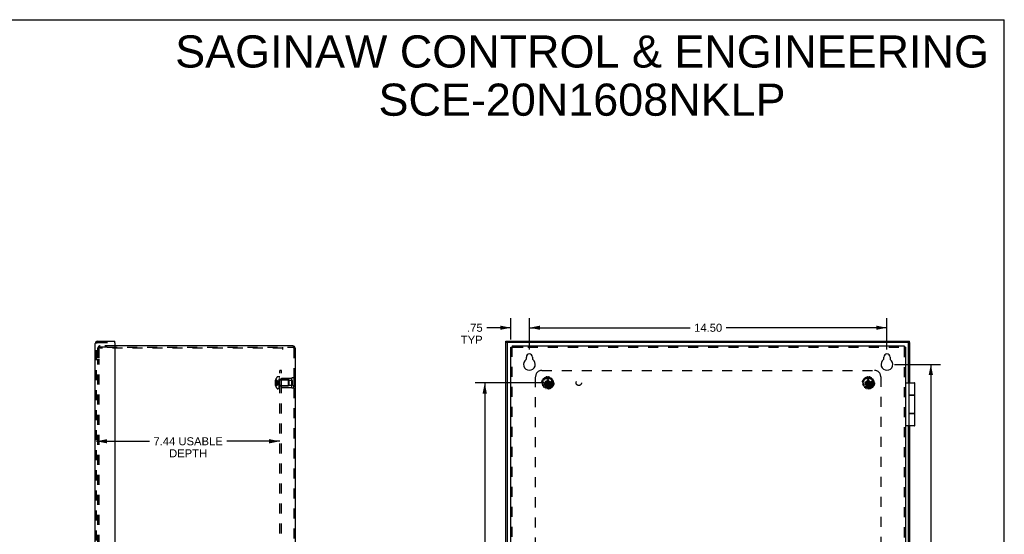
# Model space of a CAD drawing. Header units: inches. Extents: x 0 to 73.9, y 0 to 47.8.
# Tile 13 of 13: x 34 to 73.9, y 26.9 to 47.8. Entities that reach past the tile are written whole.
import ezdxf

# ---------------------------------------------------------------- set-up
doc = ezdxf.new("R2010")
doc.units = ezdxf.units.IN
doc.header["$LTSCALE"] = 4.065217
doc.header["$MEASUREMENT"] = 0
doc.linetypes.add('HIDDEN', pattern=[0.2, 0.1, -0.1])
doc.layers.get('0').update_dxf_attribs({"linetype": 'CONTINUOUS'})
for name, color, linetype in [('DEFAULT_2', 8, 'HIDDEN'), ('DIMENSIONS', 7, 'CONTINUOUS'), ('DOOR_ASSEMBLY', 7, 'CONTINUOUS'), ('SUBPANEL', 7, 'CONTINUOUS')]:
    doc.layers.add(name, color=color, linetype=linetype)
doc.styles.get("Standard").update_dxf_attribs({"font": 'arial.ttf'})
doc.dimstyles.new('DIMSTYLE_1', dxfattribs={"dimtxt": 0.326087, "dimasz": 0.434783, "dimexe": 0.09, "dimexo": 0.07, "dimgap": 0.0375, "dimtad": 0, "dimtih": 1, "dimtoh": 1, "dimzin": 4, "dimdsep": 46, "dimtxsty": 'Standard', "dimblk": '_FILLED', "dimblk1": '_FILLED', "dimblk2": '_FILLED', "dimcen": 0.09, "dimadec": 3, "dimazin": 1, "dimtfac": 1, "dimtdec": 3, "dimtofl": 0, "dimtmove": 0, "dimatfit": 3, "dimldrblk": '_FILLED', "dimfxl": 0, "dimtolj": 1, "dimtzin": 4, "dimarcsym": 0})

# ---------------------------------------------------------------- blocks, each defined once
blk = doc.blocks.new('_FILLED')
at = {"color": 0, "linetype": 'ByBlock'}
blk.add_solid([(0, 0), (-1, 0.2), (-1, -0.2)], dxfattribs=at)
blk = doc.blocks.new('*D3')
at = {"layer": 'DIMENSIONS', "color": 2, "linetype": 'Continuous'}
for p, q in [((55.238, 33.085), (52.448, 33.085)), ((52.839, 33.085), (52.839, 24.911)), ((52.839, 16.085), (52.839, 24.259)), ((55.238, 16.085), (52.448, 16.085))]:
    blk.add_line(p, q, dxfattribs=at)
at = {"layer": 'DIMENSIONS', "color": 2, "linetype": 'Continuous', "xscale": 0.4347826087, "yscale": 0.4347826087, "zscale": 0.4347826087}
for p, rotation in [((52.839, 33.085), 90), ((52.839, 16.085), 270)]:
    blk.add_blockref('_FILLED', p, dxfattribs=dict(at, rotation=rotation))
at = {"layer": 'DIMENSIONS', "color": 2, "linetype": 'Continuous', "insert": (52.839, 24.748), "char_height": 0.3261, "width": 1.13949, "attachment_point": 2, "line_spacing_factor": 0.9}
blk.add_mtext('17.00', dxfattribs=at)
blk = doc.blocks.new('*D8')
at = {"layer": 'DIMENSIONS', "color": 2, "linetype": 'Continuous'}
for p, q in [((54.652, 34.436), (54.652, 35.712)), ((69.152, 34.436), (69.152, 35.712)), ((54.652, 35.321), (61.169, 35.321)), ((69.152, 35.321), (62.635, 35.321))]:
    blk.add_line(p, q, dxfattribs=at)
at = {"layer": 'DIMENSIONS', "color": 2, "linetype": 'Continuous', "xscale": 0.4347826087, "yscale": 0.4347826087, "zscale": 0.4347826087, "rotation": 180}
blk.add_blockref('_FILLED', (54.652, 35.321), dxfattribs=at)
at = {"layer": 'DIMENSIONS', "color": 2, "linetype": 'Continuous', "xscale": 0.4347826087, "yscale": 0.4347826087, "zscale": 0.4347826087}
blk.add_blockref('_FILLED', (69.152, 35.321), dxfattribs=at)
at = {"layer": 'DIMENSIONS', "color": 2, "linetype": 'Continuous', "insert": (61.902, 35.484), "char_height": 0.3261, "width": 1.13949, "attachment_point": 2, "line_spacing_factor": 0.9}
blk.add_mtext('14.50', dxfattribs=at)
blk = doc.blocks.new('*D9')
at = {"layer": 'DIMENSIONS', "color": 2, "linetype": 'Continuous'}
for p, q in [((69.456, 33.835), (71.323, 33.835)), ((70.932, 33.835), (70.932, 24.911)), ((70.932, 15.335), (70.932, 24.259)), ((69.456, 15.335), (71.323, 15.335))]:
    blk.add_line(p, q, dxfattribs=at)
at = {"layer": 'DIMENSIONS', "color": 2, "linetype": 'Continuous', "xscale": 0.4347826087, "yscale": 0.4347826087, "zscale": 0.4347826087}
for p, rotation in [((70.932, 33.835), 90), ((70.932, 15.335), 270)]:
    blk.add_blockref('_FILLED', p, dxfattribs=dict(at, rotation=rotation))
at = {"layer": 'DIMENSIONS', "color": 2, "linetype": 'Continuous', "insert": (70.932, 24.748), "char_height": 0.3261, "width": 1.13949, "attachment_point": 2, "line_spacing_factor": 0.9}
blk.add_mtext('18.50', dxfattribs=at)
blk = doc.blocks.new('*D13')
at = {"layer": 'DIMENSIONS', "color": 2, "linetype": 'Continuous'}
for p, q in [((53.902, 34.841), (53.902, 35.712)), ((54.652, 34.436), (54.652, 35.712)), ((53.902, 35.321), (52.919, 35.321)), ((54.652, 35.321), (55.522, 35.321))]:
    blk.add_line(p, q, dxfattribs=at)
at = {"layer": 'DIMENSIONS', "color": 2, "linetype": 'Continuous', "xscale": 0.4347826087, "yscale": 0.4347826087, "zscale": 0.4347826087}
blk.add_blockref('_FILLED', (53.902, 35.321), dxfattribs=at)
at = {"layer": 'DIMENSIONS', "color": 2, "linetype": 'Continuous', "xscale": 0.4347826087, "yscale": 0.4347826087, "zscale": 0.4347826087, "rotation": 180}
blk.add_blockref('_FILLED', (54.652, 35.321), dxfattribs=at)
at = {"layer": 'DIMENSIONS', "color": 2, "linetype": 'Continuous', "insert": (52.756, 35.484), "char_height": 0.3261, "width": 0.88371, "attachment_point": 3, "line_spacing_factor": 0.9}
blk.add_mtext('.75\\PTYP', dxfattribs=at)
blk = doc.blocks.new('*D15')
at = {"layer": 'DIMENSIONS', "color": 2, "linetype": 'Continuous'}
for p, q in [((37.091, 30.713), (39.242, 30.713)), ((44.527, 30.713), (42.375, 30.713))]:
    blk.add_line(p, q, dxfattribs=at)
at = {"layer": 'DIMENSIONS', "color": 2, "linetype": 'Continuous', "xscale": 0.4347826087, "yscale": 0.4347826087, "zscale": 0.4347826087, "rotation": 180}
blk.add_blockref('_FILLED', (37.091, 30.713), dxfattribs=at)
at = {"layer": 'DIMENSIONS', "color": 2, "linetype": 'Continuous', "xscale": 0.4347826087, "yscale": 0.4347826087, "zscale": 0.4347826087}
blk.add_blockref('_FILLED', (44.527, 30.713), dxfattribs=at)
at = {"layer": 'DIMENSIONS', "color": 2, "linetype": 'Continuous', "insert": (40.809, 30.876), "char_height": 0.32609, "width": 2.80629, "attachment_point": 2, "line_spacing_factor": 0.9}
blk.add_mtext('7.44 USABLE\\PDEPTH', dxfattribs=at)

msp = doc.modelspace()

# ---------------------------------------------------------------- linework, layer by layer
at = {"color": 7, "linetype": 'Continuous'}
for p, q in [((0, 47.826), (73.913, 47.826)), ((73.913, 0), (73.913, 47.826)), ((53.902, 34.537), (53.95, 34.537)), ((53.95, 34.585), (53.95, 34.537)), ((69.854, 34.585), (69.854, 34.537)), ((69.902, 34.537), (69.854, 34.537))]:
    msp.add_line(p, q, dxfattribs=at)
at = {"color": 3, "linetype": 'Continuous'}
for p, q in [((45.055, 34.585), (37.841, 34.585)), ((45.15, 34.49), (45.15, 14.68)), ((53.902, 14.633), (53.902, 34.537)), ((53.95, 34.585), (69.854, 34.585)), ((69.902, 34.537), (69.902, 14.633)), ((54.527, 34.051), (54.527, 34.132)), ((54.777, 34.132), (54.777, 34.051)), ((69.027, 34.051), (69.027, 34.132)), ((69.277, 34.132), (69.277, 34.051))]:
    msp.add_line(p, q, dxfattribs=at)
for centre, radius, start, end in [((45.055, 34.49), 0.0948, 0, 90), ((54.652, 33.835), 0.24, 123.8964, 56.1036), ((54.507, 34.051), 0.02, 303.8964, 360), ((54.652, 34.132), 0.125, 0, 180), ((54.797, 34.051), 0.02, 180, 236.1036), ((69.152, 33.835), 0.24, 123.8964, 56.1036), ((69.007, 34.051), 0.02, 303.8964, 360), ((69.152, 34.132), 0.125, 0, 180), ((69.297, 34.051), 0.02, 180, 236.1036)]:
    msp.add_arc(centre, radius, start, end, dxfattribs=at)
at = {"layer": 'DEFAULT_2', "color": 8, "linetype": 'HIDDEN'}
for p, q in [((37.15, 34.085), (37.15, 34.49)), ((37.198, 34.085), (37.198, 34.49)), ((37.841, 34.585), (37.244, 34.585)), ((37.523, 34.537), (37.244, 34.537)), ((37.248, 34.537), (37.248, 34.489)), ((44.65, 34.489), (37.248, 34.489)), ((37.523, 34.537), (45.055, 34.537)), ((44.65, 34.442), (44.65, 34.537)), ((45.102, 34.49), (45.102, 14.68)), ((53.95, 14.633), (53.95, 34.537)), ((53.95, 34.537), (53.997, 34.537)), ((53.997, 34.537), (54.59, 34.537)), ((54.59, 34.537), (69.854, 34.537)), ((69.854, 34.537), (69.854, 14.633)), ((37.15, 15.125), (37.15, 34.045)), ((37.198, 15.125), (37.198, 34.045)), ((44.36, 33.189), (44.348, 33.189)), ((44.36, 33.224), (44.361, 33.225)), ((44.361, 33.225), (44.36, 33.225)), ((44.36, 33.224), (44.36, 33.103)), ((44.507, 33.331), (44.445, 33.331)), ((44.507, 32.839), (44.507, 33.331)), ((44.512, 32.839), (44.512, 33.328)), ((44.527, 33.328), (44.512, 33.328)), ((44.527, 33.293), (44.512, 33.293)), ((44.527, 33.286), (44.512, 33.286)), ((44.527, 33.263), (44.512, 33.263)), ((44.527, 33.223), (44.512, 33.223)), ((44.527, 33.209), (44.512, 33.209)), ((44.527, 32.839), (44.527, 33.328)), ((44.544, 33.209), (44.872, 33.209)), ((44.602, 32.897), (44.602, 33.273)), ((44.602, 33.273), (45.002, 33.273)), ((44.914, 33.21), (44.602, 33.21)), ((44.872, 33.209), (44.872, 32.961)), ((44.882, 33.199), (44.872, 33.209)), ((44.882, 32.971), (44.882, 33.199)), ((44.914, 32.96), (44.914, 33.21)), ((45.039, 33.186), (44.914, 33.186)), ((45.002, 33.273), (45.002, 32.897)), ((45.039, 32.983), (45.039, 33.186)), ((45.101, 33.273), (45.102, 33.185)), ((45.101, 33.273), (45.101, 32.897)), ((55.21, 33.168), (55.186, 33.184)), ((55.208, 33.222), (55.234, 33.21)), ((55.208, 33.137), (55.214, 33.156)), ((55.26, 33.239), (55.245, 33.263)), ((55.246, 33.212), (55.259, 33.227)), ((55.281, 33.289), (55.299, 33.267)), ((55.311, 33.264), (55.329, 33.272)), ((55.335, 33.283), (55.331, 33.311)), ((55.384, 33.189), (55.352, 33.134)), ((55.374, 33.321), (55.382, 33.293)), ((55.384, 33.225), (55.384, 33.224)), ((55.384, 32.945), (55.42, 33.225)), ((55.42, 32.945), (55.384, 33.225)), ((55.384, 33.224), (55.384, 33.189)), ((55.384, 32.98), (55.42, 33.189)), ((55.42, 32.98), (55.384, 33.189)), ((55.392, 33.286), (55.412, 33.286)), ((55.42, 33.224), (55.42, 33.225)), ((55.42, 33.189), (55.42, 33.224)), ((55.452, 33.134), (55.42, 33.189)), ((55.422, 33.293), (55.43, 33.321)), ((55.473, 33.311), (55.469, 33.283)), ((55.475, 33.272), (55.493, 33.264)), ((55.505, 33.267), (55.523, 33.289)), ((55.559, 33.263), (55.544, 33.239)), ((55.545, 33.227), (55.558, 33.212)), ((55.57, 33.21), (55.596, 33.222)), ((55.59, 33.156), (55.596, 33.137)), ((55.618, 33.184), (55.594, 33.168)), ((68.21, 33.168), (68.186, 33.184)), ((68.208, 33.222), (68.234, 33.21)), ((68.208, 33.137), (68.214, 33.156)), ((68.26, 33.239), (68.245, 33.263)), ((68.246, 33.212), (68.259, 33.227)), ((68.281, 33.289), (68.299, 33.267)), ((68.311, 33.264), (68.329, 33.272)), ((68.335, 33.283), (68.331, 33.311)), ((68.384, 33.189), (68.352, 33.134)), ((68.374, 33.321), (68.382, 33.293)), ((68.384, 32.945), (68.42, 33.225)), ((68.384, 33.225), (68.384, 33.224)), ((68.42, 32.945), (68.384, 33.225)), ((68.384, 33.224), (68.384, 33.189)), ((68.384, 32.98), (68.42, 33.189)), ((68.42, 32.98), (68.384, 33.189)), ((68.392, 33.286), (68.412, 33.286)), ((68.42, 33.224), (68.42, 33.225)), ((68.42, 33.189), (68.42, 33.224)), ((68.452, 33.134), (68.42, 33.189)), ((68.422, 33.293), (68.43, 33.321)), ((68.473, 33.311), (68.469, 33.283)), ((68.475, 33.272), (68.493, 33.264)), ((68.505, 33.267), (68.523, 33.289)), ((68.559, 33.263), (68.544, 33.239)), ((68.545, 33.227), (68.558, 33.212)), ((68.57, 33.21), (68.596, 33.222)), ((68.59, 33.156), (68.596, 33.137)), ((68.618, 33.184), (68.594, 33.168)), ((44.36, 33.134), (44.339, 33.134)), ((44.36, 33.035), (44.339, 33.035)), ((44.36, 33.103), (44.348, 33.103)), ((44.36, 33.067), (44.348, 33.067)), ((44.36, 32.98), (44.348, 32.98)), ((44.361, 33.103), (44.36, 33.103)), ((44.36, 33.103), (44.39, 33.1)), ((44.36, 33.067), (44.36, 32.945)), ((44.361, 33.067), (44.36, 33.067)), ((44.361, 32.945), (44.36, 32.944)), ((44.36, 32.945), (44.361, 32.945)), ((44.389, 33.1), (44.418, 33.098)), ((44.507, 32.839), (44.445, 32.839)), ((44.497, 33.081), (44.521, 33.085)), ((44.497, 33.081), (44.521, 33.085)), ((44.527, 33.131), (44.512, 33.131)), ((44.527, 33.13), (44.512, 33.13)), ((44.527, 32.998), (44.512, 32.998)), ((44.527, 32.99), (44.512, 32.99)), ((44.527, 32.93), (44.512, 32.93)), ((44.527, 32.908), (44.512, 32.908)), ((44.527, 32.89), (44.512, 32.89)), ((44.527, 32.855), (44.512, 32.855)), ((44.512, 32.839), (44.527, 32.839)), ((44.544, 32.961), (44.872, 32.961)), ((44.914, 32.96), (44.602, 32.96)), ((44.602, 32.897), (45.002, 32.897)), ((44.882, 32.971), (44.872, 32.961)), ((45.039, 32.983), (44.914, 32.983)), ((45.101, 32.897), (45.102, 32.985)), ((55.193, 33.083), (55.165, 33.088)), ((55.169, 33.131), (55.198, 33.13)), ((55.17, 33.033), (55.197, 33.044)), ((55.212, 32.998), (55.184, 32.991)), ((55.203, 33.054), (55.201, 33.074)), ((55.212, 32.943), (55.232, 32.964)), ((55.233, 32.976), (55.223, 32.993)), ((55.264, 32.928), (55.241, 32.91)), ((55.262, 33.103), (55.542, 33.067)), ((55.263, 33.103), (55.262, 33.103)), ((55.262, 33.067), (55.542, 33.103)), ((55.262, 33.067), (55.263, 33.067)), ((55.298, 33.103), (55.263, 33.103)), ((55.263, 33.067), (55.298, 33.067)), ((55.292, 32.916), (55.276, 32.928)), ((55.286, 32.878), (55.295, 32.905)), ((55.352, 33.134), (55.298, 33.103)), ((55.298, 33.103), (55.507, 33.067)), ((55.298, 33.067), (55.507, 33.103)), ((55.298, 33.067), (55.352, 33.035)), ((55.34, 32.885), (55.326, 32.86)), ((55.37, 32.886), (55.35, 32.89)), ((55.352, 33.035), (55.452, 33.134)), ((55.352, 33.134), (55.452, 33.035)), ((55.352, 33.035), (55.384, 32.98)), ((55.38, 32.848), (55.378, 32.877)), ((55.384, 32.98), (55.384, 32.945)), ((55.384, 32.945), (55.384, 32.945)), ((55.42, 32.98), (55.452, 33.035)), ((55.42, 32.945), (55.42, 32.98)), ((55.42, 32.945), (55.42, 32.945)), ((55.426, 32.877), (55.424, 32.848)), ((55.454, 32.89), (55.434, 32.886)), ((55.507, 33.103), (55.452, 33.134)), ((55.452, 33.035), (55.507, 33.067)), ((55.478, 32.86), (55.464, 32.885)), ((55.541, 33.103), (55.507, 33.103)), ((55.507, 33.067), (55.541, 33.067)), ((55.509, 32.905), (55.518, 32.878)), ((55.528, 32.928), (55.512, 32.916)), ((55.563, 32.91), (55.54, 32.928)), ((55.542, 33.103), (55.541, 33.103)), ((55.541, 33.067), (55.542, 33.067)), ((55.581, 32.993), (55.571, 32.976)), ((55.573, 32.964), (55.592, 32.943)), ((55.62, 32.991), (55.592, 32.998)), ((55.603, 33.074), (55.601, 33.054)), ((55.606, 33.13), (55.635, 33.131)), ((55.607, 33.044), (55.634, 33.033)), ((55.639, 33.088), (55.611, 33.083)), ((68.193, 33.083), (68.165, 33.088)), ((68.169, 33.131), (68.198, 33.13)), ((68.17, 33.033), (68.197, 33.044)), ((68.212, 32.998), (68.184, 32.991)), ((68.203, 33.054), (68.201, 33.074)), ((68.212, 32.943), (68.232, 32.964)), ((68.233, 32.976), (68.223, 32.993)), ((68.264, 32.928), (68.241, 32.91)), ((68.262, 33.067), (68.542, 33.103)), ((68.263, 33.103), (68.262, 33.103)), ((68.262, 33.103), (68.542, 33.067)), ((68.262, 33.067), (68.263, 33.067)), ((68.298, 33.103), (68.263, 33.103)), ((68.263, 33.067), (68.298, 33.067)), ((68.292, 32.916), (68.276, 32.928)), ((68.286, 32.878), (68.295, 32.905)), ((68.352, 33.134), (68.298, 33.103)), ((68.298, 33.067), (68.507, 33.103)), ((68.298, 33.103), (68.507, 33.067)), ((68.298, 33.067), (68.352, 33.035)), ((68.34, 32.885), (68.326, 32.86)), ((68.37, 32.886), (68.35, 32.89)), ((68.352, 33.035), (68.452, 33.134)), ((68.352, 33.134), (68.452, 33.035)), ((68.352, 33.035), (68.384, 32.98)), ((68.38, 32.848), (68.378, 32.877)), ((68.384, 32.98), (68.384, 32.945)), ((68.384, 32.945), (68.384, 32.945)), ((68.42, 32.98), (68.452, 33.035)), ((68.42, 32.945), (68.42, 32.98)), ((68.42, 32.945), (68.42, 32.945)), ((68.426, 32.877), (68.424, 32.848)), ((68.454, 32.89), (68.434, 32.886)), ((68.507, 33.103), (68.452, 33.134)), ((68.452, 33.035), (68.507, 33.067)), ((68.478, 32.86), (68.464, 32.885)), ((68.541, 33.103), (68.507, 33.103)), ((68.507, 33.067), (68.541, 33.067)), ((68.509, 32.905), (68.518, 32.878)), ((68.528, 32.928), (68.512, 32.916)), ((68.563, 32.91), (68.54, 32.928)), ((68.542, 33.103), (68.541, 33.103)), ((68.541, 33.067), (68.542, 33.067)), ((68.581, 32.993), (68.571, 32.976)), ((68.573, 32.964), (68.592, 32.943)), ((68.62, 32.991), (68.592, 32.998)), ((68.603, 33.074), (68.601, 33.054)), ((68.606, 33.13), (68.635, 33.131)), ((68.607, 33.044), (68.634, 33.033)), ((68.639, 33.088), (68.611, 33.083))]:
    msp.add_line(p, q, dxfattribs=at)
for points in [[(44.348, 33.189), (44.346, 33.182), (44.344, 33.175), (44.343, 33.168), (44.342, 33.162), (44.341, 33.155), (44.34, 33.148), (44.339, 33.141), (44.339, 33.134)], [(44.36, 33.189), (44.389, 33.175), (44.418, 33.159), (44.445, 33.142), (44.471, 33.124), (44.497, 33.105), (44.521, 33.085)], [(44.361, 33.225), (44.39, 33.205), (44.418, 33.184), (44.445, 33.162), (44.471, 33.137), (44.497, 33.112), (44.521, 33.085)], [(55.42, 33.225), (55.414, 33.225), (55.408, 33.225), (55.402, 33.225), (55.396, 33.225), (55.39, 33.225), (55.384, 33.225)], [(68.42, 33.225), (68.414, 33.225), (68.408, 33.225), (68.402, 33.225), (68.396, 33.225), (68.39, 33.225), (68.384, 33.225)], [(44.339, 33.134), (44.339, 33.131), (44.339, 33.129), (44.34, 33.126), (44.341, 33.123), (44.341, 33.119), (44.342, 33.116), (44.343, 33.113), (44.345, 33.11), (44.346, 33.106), (44.348, 33.103)], [(44.348, 33.067), (44.346, 33.063), (44.345, 33.06), (44.343, 33.057), (44.342, 33.053), (44.341, 33.05), (44.341, 33.047), (44.34, 33.044), (44.339, 33.041), (44.339, 33.038), (44.339, 33.035)], [(44.339, 33.035), (44.339, 33.028), (44.34, 33.022), (44.341, 33.015), (44.342, 33.008), (44.343, 33.001), (44.344, 32.994), (44.346, 32.987), (44.348, 32.98)], [(44.36, 33.134), (44.389, 33.127), (44.418, 33.12), (44.445, 33.112), (44.471, 33.103), (44.497, 33.094), (44.521, 33.085)], [(44.361, 33.103), (44.361, 33.1), (44.361, 33.097), (44.36, 33.094), (44.36, 33.091), (44.36, 33.088), (44.36, 33.085)], [(44.36, 33.091), (44.36, 33.094), (44.361, 33.097)], [(44.36, 32.98), (44.389, 32.995), (44.418, 33.011), (44.445, 33.028), (44.471, 33.046), (44.497, 33.065), (44.521, 33.085)], [(44.36, 33.085), (44.36, 33.082), (44.36, 33.079), (44.36, 33.076), (44.361, 33.073), (44.361, 33.07), (44.361, 33.067)], [(44.36, 33.035), (44.389, 33.042), (44.418, 33.05), (44.445, 33.058), (44.471, 33.066), (44.497, 33.075), (44.521, 33.085)], [(44.36, 33.067), (44.389, 33.069), (44.418, 33.072), (44.445, 33.075), (44.471, 33.078), (44.497, 33.081)], [(44.361, 33.073), (44.36, 33.076), (44.36, 33.079)], [(44.361, 32.945), (44.39, 32.964), (44.418, 32.985), (44.445, 33.008), (44.471, 33.032), (44.497, 33.058), (44.521, 33.085)], [(44.361, 33.067), (44.39, 33.069), (44.418, 33.072), (44.445, 33.075), (44.471, 33.078)], [(44.418, 33.098), (44.445, 33.095), (44.471, 33.092), (44.497, 33.088), (44.521, 33.085)], [(44.445, 33.095), (44.471, 33.092), (44.497, 33.088), (44.521, 33.085)], [(55.262, 33.103), (55.262, 33.1), (55.262, 33.097), (55.262, 33.094), (55.262, 33.091), (55.262, 33.088), (55.262, 33.085)], [(55.262, 33.085), (55.262, 33.082), (55.262, 33.079), (55.262, 33.076), (55.262, 33.073), (55.262, 33.07), (55.262, 33.067)], [(55.384, 32.945), (55.39, 32.944), (55.396, 32.944), (55.402, 32.944), (55.408, 32.944), (55.414, 32.944), (55.42, 32.945)], [(55.543, 33.085), (55.543, 33.088), (55.543, 33.091), (55.542, 33.094), (55.542, 33.097), (55.542, 33.1), (55.542, 33.103)], [(55.542, 33.067), (55.542, 33.07), (55.542, 33.073), (55.542, 33.076), (55.543, 33.079), (55.543, 33.082), (55.543, 33.085)], [(68.262, 33.103), (68.262, 33.1), (68.262, 33.097), (68.262, 33.094), (68.262, 33.091), (68.262, 33.088), (68.262, 33.085)], [(68.262, 33.085), (68.262, 33.082), (68.262, 33.079), (68.262, 33.076), (68.262, 33.073), (68.262, 33.07), (68.262, 33.067)], [(68.384, 32.945), (68.39, 32.944), (68.396, 32.944), (68.402, 32.944), (68.408, 32.944), (68.414, 32.944), (68.42, 32.945)], [(68.543, 33.085), (68.543, 33.088), (68.543, 33.091), (68.542, 33.094), (68.542, 33.097), (68.542, 33.1), (68.542, 33.103)], [(68.542, 33.067), (68.542, 33.07), (68.542, 33.073), (68.542, 33.076), (68.543, 33.079), (68.543, 33.082), (68.543, 33.085)]]:
    msp.add_lwpolyline(points, dxfattribs=at)
for centre, radius in [((55.402, 33.085), 0.246), ((55.402, 33.085), 0.201), ((55.402, 33.085), 0.188), ((55.402, 33.085), 0.143), ((55.402, 33.085), 0.128), ((55.402, 33.085), 0.125), ((55.402, 33.085), 0.124), ((55.402, 33.085), 0.114), ((55.402, 33.085), 0.102), ((55.402, 33.085), 0.1), ((68.402, 33.085), 0.246), ((68.402, 33.085), 0.201), ((68.402, 33.085), 0.188), ((68.402, 33.085), 0.143), ((68.402, 33.085), 0.128), ((68.402, 33.085), 0.125), ((68.402, 33.085), 0.124), ((68.402, 33.085), 0.114), ((68.402, 33.085), 0.102), ((68.402, 33.085), 0.1)]:
    msp.add_circle(centre, radius, dxfattribs=at)
for centre, radius, start, end in [((37.244, 34.49), 0.0948, 90, 180), ((37.244, 34.49), 0.0468, 90, 180), ((45.055, 34.49), 0.0468, 0, 90), ((44.689, 33.085), 0.357, 156.9983, 162.9593), ((44.689, 33.085), 0.357, 139.0666, 156.8097), ((44.445, 33.296), 0.035, 90, 139.0666), ((44.544, 33.246), 0.0372, 180, 210.0497), ((44.544, 33.246), 0.0372, 242.4601, 270), ((45.052, 33.186), 0.1, 60.0508, 119.9492), ((55.192, 33.192), 0.01, 152.9326, 235.8493), ((55.204, 33.213), 0.01, 64.1507, 147.0674), ((55.204, 33.159), 0.01, 342, 55.8493), ((55.239, 33.219), 0.01, 244.1507, 318), ((55.254, 33.268), 0.01, 128.9326, 211.8493), ((55.252, 33.233), 0.01, 318, 31.8493), ((55.273, 33.283), 0.01, 40.1507, 123.0674), ((55.307, 33.273), 0.01, 220.1507, 294), ((55.325, 33.282), 0.01, 294, 7.8493), ((55.341, 33.313), 0.01, 104.9326, 187.8493), ((55.365, 33.318), 0.01, 16.1507, 99.0674), ((55.392, 33.296), 0.01, 196.1507, 270), ((55.412, 33.296), 0.01, 270, 343.8493), ((55.439, 33.318), 0.01, 80.9326, 163.8493), ((55.463, 33.313), 0.01, 352.1507, 75.0674), ((55.479, 33.282), 0.01, 172.1507, 246), ((55.497, 33.273), 0.01, 246, 319.8493), ((55.531, 33.283), 0.01, 56.9326, 139.8493), ((55.552, 33.233), 0.01, 148.1507, 222), ((55.55, 33.268), 0.01, 328.1507, 51.0674), ((55.566, 33.219), 0.01, 222, 295.8493), ((55.6, 33.159), 0.01, 124.1507, 198), ((55.6, 33.213), 0.01, 32.9326, 115.8493), ((55.612, 33.192), 0.01, 304.1507, 27.0674), ((68.192, 33.192), 0.01, 152.9326, 235.8493), ((68.204, 33.213), 0.01, 64.1507, 147.0674), ((68.204, 33.159), 0.01, 342, 55.8493), ((68.239, 33.219), 0.01, 244.1507, 318), ((68.254, 33.268), 0.01, 128.9326, 211.8493), ((68.252, 33.233), 0.01, 318, 31.8493), ((68.273, 33.283), 0.01, 40.1507, 123.0674), ((68.307, 33.273), 0.01, 220.1507, 294), ((68.325, 33.282), 0.01, 294, 7.8493), ((68.341, 33.313), 0.01, 104.9326, 187.8493), ((68.365, 33.318), 0.01, 16.1507, 99.0674), ((68.392, 33.296), 0.01, 196.1507, 270), ((68.412, 33.296), 0.01, 270, 343.8493), ((68.439, 33.318), 0.01, 80.9326, 163.8493), ((68.463, 33.313), 0.01, 352.1507, 75.0674), ((68.479, 33.282), 0.01, 172.1507, 246), ((68.497, 33.273), 0.01, 246, 319.8493), ((68.531, 33.283), 0.01, 56.9326, 139.8493), ((68.552, 33.233), 0.01, 148.1507, 222), ((68.55, 33.268), 0.01, 328.1507, 51.0674), ((68.566, 33.219), 0.01, 222, 295.8493), ((68.6, 33.159), 0.01, 124.1507, 198), ((68.6, 33.213), 0.01, 32.9326, 115.8493), ((68.612, 33.192), 0.01, 304.1507, 27.0674), ((44.689, 33.085), 0.357, 197.0407, 203.0017), ((44.689, 33.085), 0.357, 203.1903, 220.9334), ((44.445, 32.874), 0.035, 220.9334, 270), ((44.544, 32.924), 0.0372, 149.9503, 180), ((44.544, 32.924), 0.0372, 90, 117.5399), ((45.052, 32.983), 0.1, 240.0508, 299.9492), ((55.166, 33.097), 0.01, 176.9326, 259.8493), ((55.169, 33.121), 0.01, 88.1507, 171.0674), ((55.174, 33.023), 0.01, 112.1507, 195.0674), ((55.182, 33), 0.01, 200.9326, 283.8493), ((55.191, 33.073), 0.01, 6, 79.8493), ((55.193, 33.053), 0.01, 292.1507, 6), ((55.198, 33.14), 0.01, 268.1507, 342), ((55.219, 32.936), 0.01, 136.1507, 219.0674), ((55.214, 32.988), 0.01, 30, 103.8493), ((55.235, 32.918), 0.01, 224.9326, 307.8493), ((55.224, 32.971), 0.01, 316.1507, 30), ((55.27, 32.92), 0.01, 54, 127.8493), ((55.295, 32.874), 0.01, 160.1507, 243.0674), ((55.286, 32.908), 0.01, 340.1507, 54), ((55.317, 32.865), 0.01, 248.9326, 331.8493), ((55.348, 32.88), 0.01, 78, 151.8493), ((55.368, 32.876), 0.01, 4.1507, 78), ((55.39, 32.849), 0.01, 184.1507, 267.0674), ((55.414, 32.849), 0.01, 272.9326, 355.8493), ((55.436, 32.876), 0.01, 102, 175.8493), ((55.456, 32.88), 0.01, 28.1507, 102), ((55.487, 32.865), 0.01, 208.1507, 291.0674), ((55.518, 32.908), 0.01, 126, 199.8493), ((55.509, 32.874), 0.01, 296.9326, 19.8493), ((55.534, 32.92), 0.01, 52.1507, 126), ((55.569, 32.918), 0.01, 232.1507, 315.0674), ((55.58, 32.971), 0.01, 150, 223.8493), ((55.59, 32.988), 0.01, 76.1507, 150), ((55.585, 32.936), 0.01, 320.9326, 43.8493), ((55.606, 33.14), 0.01, 198, 271.8493), ((55.611, 33.053), 0.01, 174, 247.8493), ((55.613, 33.073), 0.01, 100.1507, 174), ((55.622, 33), 0.01, 256.1507, 339.0674), ((55.63, 33.023), 0.01, 344.9326, 67.8493), ((55.635, 33.121), 0.01, 8.9326, 91.8493), ((55.638, 33.097), 0.01, 280.1507, 3.0674), ((68.166, 33.097), 0.01, 176.9326, 259.8493), ((68.169, 33.121), 0.01, 88.1507, 171.0674), ((68.174, 33.023), 0.01, 112.1507, 195.0674), ((68.182, 33), 0.01, 200.9326, 283.8493), ((68.191, 33.073), 0.01, 6, 79.8493), ((68.193, 33.053), 0.01, 292.1507, 6), ((68.198, 33.14), 0.01, 268.1507, 342), ((68.219, 32.936), 0.01, 136.1507, 219.0674), ((68.214, 32.988), 0.01, 30, 103.8493), ((68.235, 32.918), 0.01, 224.9326, 307.8493), ((68.224, 32.971), 0.01, 316.1507, 30), ((68.27, 32.92), 0.01, 54, 127.8493), ((68.295, 32.874), 0.01, 160.1507, 243.0674), ((68.286, 32.908), 0.01, 340.1507, 54), ((68.317, 32.865), 0.01, 248.9326, 331.8493), ((68.348, 32.88), 0.01, 78, 151.8493), ((68.368, 32.876), 0.01, 4.1507, 78), ((68.39, 32.849), 0.01, 184.1507, 267.0674), ((68.414, 32.849), 0.01, 272.9326, 355.8493), ((68.436, 32.876), 0.01, 102, 175.8493), ((68.456, 32.88), 0.01, 28.1507, 102), ((68.487, 32.865), 0.01, 208.1507, 291.0674), ((68.518, 32.908), 0.01, 126, 199.8493), ((68.509, 32.874), 0.01, 296.9326, 19.8493), ((68.534, 32.92), 0.01, 52.1507, 126), ((68.569, 32.918), 0.01, 232.1507, 315.0674), ((68.58, 32.971), 0.01, 150, 223.8493), ((68.59, 32.988), 0.01, 76.1507, 150), ((68.585, 32.936), 0.01, 320.9326, 43.8493), ((68.606, 33.14), 0.01, 198, 271.8493), ((68.611, 33.053), 0.01, 174, 247.8493), ((68.613, 33.073), 0.01, 100.1507, 174), ((68.622, 33), 0.01, 256.1507, 339.0674), ((68.63, 33.023), 0.01, 344.9326, 67.8493), ((68.635, 33.121), 0.01, 8.9326, 91.8493), ((68.638, 33.097), 0.01, 280.1507, 3.0674)]:
    msp.add_arc(centre, radius, start, end, dxfattribs=at)
at = {"layer": 'DOOR_ASSEMBLY', "color": 3, "linetype": 'Continuous'}
for p, q in [((37.137, 34.772), (37.841, 34.772)), ((53.697, 34.772), (70.072, 34.772)), ((37.043, 14.492), (37.043, 34.677)), ((37.841, 34.709), (37.841, 14.46)), ((53.697, 14.445), (53.697, 34.724)), ((70.072, 34.724), (70.072, 33.085)), ((70.072, 31.335), (70.072, 17.835))]:
    msp.add_line(p, q, dxfattribs=at)
at = {"layer": 'DOOR_ASSEMBLY', "color": 7, "linetype": 'Continuous'}
for p, q in [((37.841, 34.724), (37.841, 34.772)), ((53.697, 34.724), (53.697, 34.772)), ((70.072, 34.724), (70.072, 34.772)), ((37.841, 34.724), (37.826, 34.724)), ((70.072, 34.724), (53.697, 34.724)), ((53.745, 34.724), (53.745, 14.445)), ((70.024, 33.085), (70.024, 34.724)), ((69.902, 33.085), (70.265, 33.085)), ((70.024, 33.1), (70.072, 33.1)), ((70.047, 33.065), (70.047, 31.355)), ((70.285, 32.605), (70.285, 33.065)), ((70.054, 32.585), (70.265, 32.585)), ((70.27, 32.58), (70.067, 32.58)), ((70.21, 32.58), (70.21, 32.585)), ((70.217, 32.585), (70.217, 32.58)), ((70.29, 31.86), (70.29, 32.56)), ((70.265, 31.835), (70.054, 31.835)), ((70.054, 31.835), (70.054, 31.835)), ((70.067, 31.84), (70.27, 31.84)), ((70.21, 31.835), (70.21, 31.84)), ((70.217, 31.84), (70.217, 31.835)), ((70.285, 31.355), (70.285, 31.815)), ((70.265, 31.335), (69.902, 31.335)), ((70.024, 17.835), (70.024, 31.335)), ((70.072, 31.32), (70.024, 31.32))]:
    msp.add_line(p, q, dxfattribs=at)
at = {"layer": 'DOOR_ASSEMBLY', "color": 8, "linetype": 'HIDDEN'}
for p, q in [((37.091, 14.492), (37.091, 34.677)), ((37.137, 34.724), (37.826, 34.724))]:
    msp.add_line(p, q, dxfattribs=at)
at = {"layer": 'DOOR_ASSEMBLY', "color": 3, "linetype": 'Continuous'}
for centre, radius, start, end in [((37.137, 34.677), 0.0948, 90, 180), ((37.826, 34.709), 0.015, 0, 90)]:
    msp.add_arc(centre, radius, start, end, dxfattribs=at)
at = {"layer": 'DOOR_ASSEMBLY', "color": 8, "linetype": 'HIDDEN'}
msp.add_arc((37.137, 34.677), 0.0468, 90, 180, dxfattribs=at)
at = {"layer": 'DOOR_ASSEMBLY', "color": 7, "linetype": 'Continuous'}
for centre, start, end in [((70.027, 33.065), 0, 90), ((70.265, 33.065), 0, 90), ((70.067, 32.6), 180.0002, 270), ((70.265, 32.605), 270, 360), ((70.27, 32.56), 0, 90), ((70.067, 31.82), 90, 180), ((70.265, 31.815), 0, 90), ((70.27, 31.86), 270, 360), ((70.027, 31.355), 270, 360), ((70.265, 31.355), 270, 360)]:
    msp.add_arc(centre, 0.02, start, end, dxfattribs=at)
at = {"layer": 'SUBPANEL', "color": 8, "linetype": 'HIDDEN'}
for p, q in [((44.527, 15.585), (44.527, 33.585)), ((44.602, 33.585), (44.527, 33.585)), ((44.602, 15.585), (44.602, 33.585)), ((55.152, 33.585), (68.652, 33.585)), ((44.602, 33.225), (44.527, 33.225)), ((44.602, 33.194), (44.527, 33.194)), ((54.902, 15.835), (54.902, 33.335)), ((68.902, 33.335), (68.902, 15.835)), ((44.602, 32.976), (44.527, 32.976)), ((44.602, 32.944), (44.527, 32.944))]:
    msp.add_line(p, q, dxfattribs=at)
for centre, radius in [((55.402, 33.085), 0.141), ((56.652, 33.085), 0.109), ((68.402, 33.085), 0.141)]:
    msp.add_circle(centre, radius, dxfattribs=at)
for centre, start, end in [((55.152, 33.335), 90, 180), ((68.652, 33.335), 0, 90)]:
    msp.add_arc(centre, 0.25, start, end, dxfattribs=at)

# ---------------------------------------------------------------- texts
at = {"layer": 'DIMENSIONS', "color": 2, "linetype": 'Continuous', "insert": (56.786, 47.188), "char_height": 1.30435, "width": 32.94327, "attachment_point": 2, "line_spacing_factor": 0.9}
msp.add_mtext('SAGINAW CONTROL & ENGINEERING\\PSCE-20N1608NKLP', dxfattribs=at)

# ---------------------------------------------------------------- dimensions: what is measured, and where the dimension line sits
at = {"layer": 'DIMENSIONS', "color": 2, "linetype": 'Continuous'}
dim = msp.add_linear_dim(base=(54.652, 35.321), p1=(53.902, 34.771), p2=(54.652, 34.366), text='<>\\PTYP', dimstyle='DIMSTYLE_1', dxfattribs=at)
dim.commit()
dim.dimension.update_dxf_attribs({"geometry": '*D13', "text_midpoint": (52.314, 35.076), "dimtype": 160})
for base, p1, p2, angle, picture, middle in [((54.652, 35.321), (69.152, 34.366), (54.652, 34.366), 180, '*D8', (61.916, 35.319)), ((70.932, 15.335), (69.386, 33.835), (69.386, 15.335), 270, '*D9', (70.946, 24.583)), ((52.839, 16.085), (55.308, 33.085), (55.308, 16.085), 270, '*D3', (52.853, 24.583))]:
    dim = msp.add_linear_dim(base=base, p1=p1, p2=p2, angle=angle, dimstyle='DIMSTYLE_1', dxfattribs=at)
    dim.commit()
    dim.dimension.update_dxf_attribs({"geometry": picture, "text_midpoint": middle, "dimtype": 160})
dim = msp.add_linear_dim(base=(37.091, 30.713), p1=(44.527, 33.335), p2=(37.091, 34.724), angle=180, text='<> USABLE\\PDEPTH', dimstyle='DIMSTYLE_1', dxfattribs=at)
dim.commit()
dim.dimension.update_dxf_attribs({"geometry": '*D15', "text_midpoint": (40.809, 30.468), "dimtype": 160})

doc.saveas('drawing.dxf')
